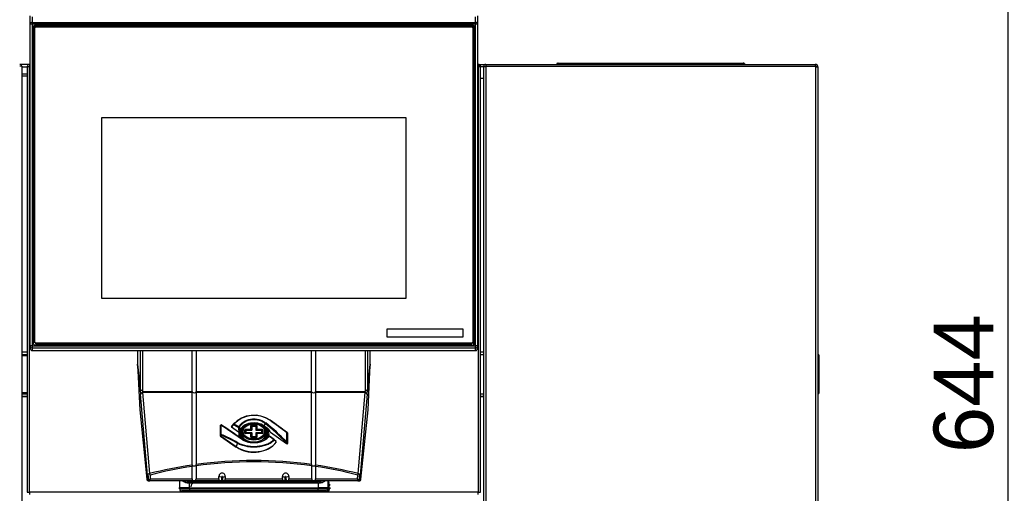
# Model space of a CAD drawing. Header units: millimetres. Extents: x 0 to 287, y 0 to 200.
# Tile 24 of 54: x 47 to 97, y 149 to 173. Entities that reach past the tile are written whole.
import ezdxf
from ezdxf.enums import TextEntityAlignment as Align

# ---------------------------------------------------------------- set-up
doc = ezdxf.new("R2010")
doc.units = ezdxf.units.MM
doc.layers.add('130.191_BW4C_CTM', color=7, linetype='Continuous')
doc.layers.add('Défaut', color=7, linetype='Continuous')
doc.styles.add('SEACAD_Arial', font='arial.ttf')
doc.dimstyles.new('ISO', dxfattribs={"dimtxt": 3, "dimasz": 3, "dimexe": 1.5, "dimexo": 0, "dimgap": 1.5, "dimtad": 1, "dimdec": 0, "dimlfac": 10, "dimtxsty": 'SEACAD_Arial', "dimblk1": '_SE_FILLED', "dimblk2": '_SE_FILLED', "dimsah": 1, "dimcen": 1.5, "dimazin": 0, "dimtfac": 1, "dimtdec": 3, "dimtmove": 0, "dimatfit": 3, "dimfxl": 1, "dimtolj": 1, "dimarcsym": 0})

# ---------------------------------------------------------------- blocks, each defined once
blk = doc.blocks.new('SE')
at = {"layer": '130.191_BW4C_CTM', "color": 7, "linetype": 'Continuous'}
for p, q in [((48.008, 172.966), (48.008, 173.389)), ((48.108, 173.35), (48.108, 173.066)), ((70.408, 173.066), (70.408, 173.349)), ((70.508, 173.389), (70.508, 172.966)), ((48.008, 156.773), (48.008, 172.966)), ((48.108, 173.066), (70.408, 173.066)), ((48.108, 173.066), (48.108, 172.978)), ((70.408, 172.978), (48.108, 172.978)), ((48.108, 172.978), (48.108, 156.785)), ((70.258, 172.922), (48.258, 172.922)), ((48.258, 172.922), (48.258, 172.858)), ((48.258, 172.858), (48.262, 172.858)), ((48.288, 172.882), (48.288, 172.838)), ((70.228, 172.882), (48.288, 172.882)), ((70.228, 172.838), (70.228, 172.882)), ((70.253, 172.858), (70.258, 172.858)), ((70.258, 172.858), (70.258, 172.922)), ((70.408, 172.978), (70.408, 173.066)), ((70.408, 156.785), (70.408, 172.978)), ((70.508, 172.966), (70.508, 156.773)), ((48.158, 172.759), (48.15, 172.815)), ((48.15, 172.815), (48.15, 156.934)), ((48.158, 156.894), (48.158, 172.759)), ((48.188, 172.783), (48.238, 172.789)), ((48.188, 172.783), (48.188, 156.961)), ((48.238, 156.968), (48.238, 172.789)), ((48.288, 172.838), (70.228, 172.838)), ((70.328, 172.783), (70.278, 172.789)), ((70.278, 172.789), (70.278, 156.968)), ((70.328, 156.961), (70.328, 172.783)), ((70.366, 172.815), (70.358, 172.759)), ((70.358, 172.759), (70.358, 156.894)), ((70.366, 156.934), (70.366, 172.815)), ((47.976, 170.953), (47.478, 170.953)), ((47.478, 170.95), (47.481, 170.95)), ((47.976, 170.953), (47.976, 170.835)), ((47.976, 170.953), (47.983, 170.953)), ((48.008, 170.953), (47.983, 170.953)), ((48.188, 171.063), (48.158, 171.063)), ((70.533, 170.953), (70.508, 170.953)), ((70.533, 170.953), (70.54, 170.953)), ((70.54, 170.953), (70.618, 170.953)), ((70.54, 170.835), (70.54, 170.953)), ((70.618, 170.953), (70.923, 170.953)), ((70.618, 170.953), (70.618, 170.833)), ((70.923, 170.953), (70.931, 170.953)), ((70.93, 170.953), (70.93, 170.848)), ((70.931, 170.953), (70.945, 170.953)), ((70.945, 170.953), (87.491, 170.953)), ((70.945, 170.848), (70.945, 170.953)), ((74.498, 171.001), (74.498, 170.953)), ((74.818, 171.001), (74.498, 171.001)), ((74.508, 171.011), (74.818, 171.011)), ((74.818, 171.011), (83.618, 171.011)), ((74.818, 171.001), (74.818, 171.011)), ((74.818, 171.001), (74.818, 170.953)), ((83.618, 171.001), (74.818, 171.001)), ((83.618, 171.011), (83.928, 171.011)), ((83.618, 171.001), (83.618, 171.011)), ((83.618, 171.001), (83.618, 170.953)), ((83.938, 171.001), (83.618, 171.001)), ((83.938, 171.001), (83.938, 170.953)), ((87.505, 170.953), (87.491, 170.953)), ((87.491, 170.953), (87.491, 170.848)), ((87.513, 170.953), (87.505, 170.953)), ((87.506, 170.848), (87.506, 170.953)), ((47.578, 170.853), (47.478, 170.853)), ((47.578, 170.853), (47.578, 132.403)), ((47.578, 170.835), (47.858, 170.835)), ((47.858, 170.453), (47.578, 170.453)), ((47.976, 170.835), (47.858, 170.835)), ((47.858, 170.835), (47.858, 149.421)), ((47.976, 149.421), (47.976, 170.835)), ((47.976, 170.835), (48.008, 170.835)), ((48.158, 170.519), (48.188, 170.519)), ((70.508, 170.835), (70.54, 170.835)), ((70.618, 170.853), (70.54, 170.853)), ((70.658, 170.835), (70.54, 170.835)), ((70.54, 170.835), (70.54, 149.421)), ((70.658, 149.421), (70.658, 170.835)), ((70.945, 170.828), (70.658, 170.828)), ((70.818, 170.826), (70.818, 170.848)), ((70.818, 128.508), (70.818, 170.826)), ((70.923, 170.826), (70.818, 170.826)), ((70.923, 170.826), (70.923, 128.508)), ((70.923, 170.826), (70.945, 170.826)), ((70.945, 170.848), (70.93, 170.848)), ((87.491, 170.848), (70.945, 170.848)), ((70.945, 170.826), (70.945, 170.848)), ((87.506, 170.848), (87.491, 170.848)), ((87.491, 170.848), (87.491, 170.826)), ((87.491, 170.833), (87.498, 170.833)), ((87.491, 170.826), (87.513, 170.826)), ((87.498, 170.833), (87.498, 170.848)), ((87.513, 170.841), (87.498, 170.826)), ((87.498, 170.833), (87.505, 170.833)), ((87.498, 170.826), (87.498, 170.833)), ((87.513, 170.841), (87.513, 170.826)), ((87.618, 170.841), (87.513, 170.841)), ((87.513, 170.826), (87.513, 128.508)), ((87.513, 170.826), (87.618, 170.826)), ((87.618, 170.826), (87.618, 170.848)), ((87.618, 170.826), (87.618, 128.508)), ((47.858, 170.353), (47.578, 170.353)), ((70.718, 170.253), (70.818, 170.253)), ((51.618, 159.161), (51.618, 168.273)), ((51.618, 168.273), (66.898, 168.273)), ((51.618, 168.272), (66.898, 168.272)), ((52.862, 168.273), (52.862, 168.272)), ((65.654, 168.272), (65.654, 168.273)), ((66.898, 168.273), (66.898, 159.161)), ((66.898, 159.161), (51.618, 159.161)), ((65.968, 157.633), (69.768, 157.633)), ((65.968, 157.226), (65.968, 157.633)), ((65.968, 157.633), (69.768, 157.633)), ((69.768, 157.633), (69.768, 157.226)), ((48.188, 157.094), (48.158, 157.094)), ((69.768, 157.226), (65.968, 157.226)), ((48.008, 156.654), (48.008, 156.773)), ((48.008, 156.654), (48.008, 156.65)), ((48.108, 156.785), (70.408, 156.785)), ((48.108, 156.785), (48.108, 156.674)), ((70.408, 156.674), (48.108, 156.674)), ((48.108, 156.674), (48.108, 156.554)), ((48.108, 156.554), (70.408, 156.554)), ((48.108, 156.55), (48.108, 156.554)), ((48.108, 156.55), (70.408, 156.55)), ((48.15, 156.934), (48.154, 156.904)), ((48.188, 156.961), (48.238, 156.968)), ((48.258, 156.827), (70.258, 156.827)), ((70.228, 156.918), (48.288, 156.918)), ((48.288, 156.862), (48.288, 156.918)), ((48.288, 156.862), (70.228, 156.862)), ((53.402, 156.55), (53.402, 155.864)), ((53.551, 154.524), (53.551, 156.55)), ((53.65, 156.55), (53.65, 154.535)), ((56.16, 154.489), (56.16, 156.55)), ((56.356, 156.55), (56.356, 154.489)), ((62.16, 154.489), (62.16, 156.55)), ((62.356, 156.55), (62.356, 154.489)), ((64.865, 154.535), (64.865, 156.55)), ((64.965, 156.55), (64.965, 154.524)), ((65.113, 155.864), (65.113, 156.55)), ((70.228, 156.862), (70.228, 156.918)), ((70.328, 156.961), (70.278, 156.968)), ((70.328, 156.874), (70.328, 156.961)), ((70.361, 156.904), (70.366, 156.934)), ((70.408, 156.674), (70.408, 156.785)), ((70.408, 156.554), (70.408, 156.674)), ((70.408, 156.554), (70.408, 156.55)), ((70.508, 156.773), (70.508, 156.654)), ((70.508, 156.65), (70.508, 156.654)), ((47.858, 156.473), (47.578, 156.473)), ((47.578, 156.353), (47.858, 156.353)), ((47.578, 156.293), (47.858, 156.293)), ((70.818, 156.473), (70.658, 156.473)), ((70.658, 156.353), (70.818, 156.353)), ((70.818, 156.333), (70.658, 156.333)), ((87.634, 154.413), (87.634, 156.293)), ((87.683, 154.414), (87.683, 156.292)), ((53.402, 155.864), (53.551, 154.524)), ((53.551, 154.518), (53.403, 155.856)), ((53.403, 155.856), (53.514, 153.572)), ((64.965, 154.524), (65.113, 155.864)), ((65.113, 155.856), (64.965, 154.518)), ((65.002, 153.572), (65.113, 155.856)), ((87.684, 155.582), (87.684, 155.583)), ((87.684, 155.579), (87.684, 155.582)), ((87.684, 155.577), (87.684, 155.579)), ((87.684, 155.576), (87.684, 155.577)), ((87.684, 154.814), (87.684, 155.574)), ((53.553, 154.473), (53.551, 154.518)), ((53.65, 154.535), (53.653, 154.489)), ((64.863, 154.489), (64.865, 154.535)), ((64.965, 154.518), (64.963, 154.473)), ((87.684, 154.874), (87.684, 154.903)), ((87.684, 154.812), (87.684, 154.813)), ((47.858, 154.413), (47.578, 154.413)), ((47.578, 154.363), (47.858, 154.363)), ((47.858, 154.353), (47.578, 154.353)), ((47.578, 154.253), (47.858, 154.253)), ((47.578, 154.233), (47.858, 154.233)), ((53.913, 150.279), (53.56, 154.355)), ((53.653, 154.489), (56.16, 154.489)), ((53.66, 154.431), (54.013, 150.354)), ((56.16, 154.431), (53.66, 154.431)), ((56.16, 154.489), (56.157, 154.457)), ((56.157, 154.457), (56.16, 154.431)), ((56.16, 150.788), (56.16, 154.431)), ((56.356, 154.489), (62.16, 154.489)), ((56.358, 154.457), (56.356, 154.489)), ((56.356, 154.431), (56.358, 154.457)), ((62.16, 154.431), (56.356, 154.431)), ((56.356, 154.431), (56.356, 150.816)), ((57.49, 154.489), (57.49, 154.431)), ((61.026, 154.431), (61.026, 154.489)), ((62.16, 154.489), (62.157, 154.457)), ((62.157, 154.457), (62.16, 154.431)), ((62.16, 150.816), (62.16, 154.431)), ((62.356, 154.489), (64.863, 154.489)), ((62.358, 154.457), (62.356, 154.489)), ((62.356, 154.431), (62.358, 154.457)), ((62.356, 154.431), (62.356, 150.788)), ((64.856, 154.431), (62.356, 154.431)), ((64.503, 150.354), (64.856, 154.431)), ((64.955, 154.355), (64.603, 150.279)), ((70.658, 154.373), (70.818, 154.373)), ((70.658, 154.363), (70.818, 154.363)), ((70.818, 154.353), (70.658, 154.353)), ((70.658, 154.253), (70.818, 154.253)), ((70.658, 154.233), (70.818, 154.233)), ((53.514, 153.572), (53.872, 150.083)), ((53.514, 153.562), (53.872, 150.077)), ((64.643, 150.083), (65.002, 153.572)), ((64.643, 150.077), (65.001, 153.562)), ((57.555, 152.773), (57.555, 152.28)), ((57.56, 152.788), (57.56, 152.294)), ((57.573, 152.314), (57.573, 152.781)), ((57.599, 152.795), (57.599, 152.328)), ((57.622, 152.803), (57.619, 152.805)), ((57.619, 152.805), (57.623, 152.803)), ((58.134, 152.703), (58.486, 152.455)), ((58.303, 152.927), (58.231, 152.854)), ((58.674, 152.581), (58.648, 152.515)), ((58.81, 152.387), (58.81, 152.564)), ((58.84, 152.585), (59.093, 152.585)), ((58.87, 152.415), (58.87, 152.535)), ((58.88, 152.558), (59.133, 152.558)), ((58.88, 152.543), (58.88, 152.558)), ((58.88, 152.543), (59.133, 152.543)), ((59.103, 152.592), (59.103, 152.77)), ((59.133, 152.792), (59.383, 152.792)), ((59.133, 152.543), (59.133, 152.558)), ((59.146, 152.567), (59.146, 152.746)), ((59.163, 152.564), (59.163, 152.742)), ((59.173, 152.749), (59.343, 152.749)), ((59.353, 152.742), (59.353, 152.564)), ((59.383, 152.558), (59.383, 152.543)), ((59.383, 152.558), (59.635, 152.558)), ((59.383, 152.543), (59.635, 152.543)), ((59.413, 152.77), (59.413, 152.592)), ((59.423, 152.585), (59.675, 152.585)), ((59.635, 152.558), (59.635, 152.543)), ((59.645, 152.535), (59.645, 152.415)), ((59.705, 152.564), (59.705, 152.387)), ((59.887, 152.613), (59.769, 152.696)), ((59.825, 152.874), (59.776, 152.753)), ((59.776, 152.753), (59.918, 152.652)), ((59.868, 152.515), (59.842, 152.581)), ((57.584, 152.297), (57.57, 152.276)), ((57.57, 152.276), (58.368, 151.712)), ((57.571, 152.247), (58.37, 151.682)), ((57.595, 152.292), (57.595, 152.327)), ((58.486, 152.455), (58.495, 152.467)), ((58.495, 152.467), (58.509, 152.481)), ((58.628, 152.125), (58.735, 152.05)), ((59.093, 152.365), (58.84, 152.365)), ((59.133, 152.408), (58.88, 152.408)), ((59.103, 152.18), (59.103, 152.358)), ((59.383, 152.159), (59.133, 152.159)), ((59.163, 152.208), (59.163, 152.387)), ((59.343, 152.201), (59.173, 152.201)), ((59.353, 152.387), (59.353, 152.208)), ((59.635, 152.408), (59.383, 152.408)), ((59.413, 152.358), (59.413, 152.18)), ((59.675, 152.365), (59.423, 152.365)), ((60.08, 152.473), (60.093, 152.445)), ((60.093, 152.445), (60.897, 151.877)), ((60.381, 151.978), (60.278, 152.051)), ((60.916, 151.947), (60.916, 152.414)), ((60.946, 152.405), (60.926, 152.419)), ((60.932, 152.418), (60.946, 152.405)), ((60.942, 152.401), (60.942, 151.934)), ((60.956, 151.894), (60.956, 152.388)), ((60.961, 151.88), (60.961, 152.374)), ((58.436, 151.878), (58.368, 151.712)), ((60.897, 151.877), (60.883, 151.916)), ((60.921, 151.946), (60.921, 151.852)), ((56.153, 150.087), (56.153, 150.714)), ((56.16, 150.788), (56.161, 150.771)), ((56.348, 150.742), (56.346, 150.765)), ((56.348, 150.742), (56.348, 150.087)), ((62.169, 150.765), (62.168, 150.742)), ((62.168, 150.087), (62.168, 150.742)), ((62.355, 150.771), (62.356, 150.788)), ((62.362, 150.714), (62.362, 150.087)), ((53.872, 150.083), (53.921, 150.083)), ((53.921, 150.083), (53.913, 150.279)), ((53.972, 150.006), (53.939, 150.328)), ((54.038, 150.283), (54.046, 150.087)), ((54.046, 150.087), (56.153, 150.087)), ((56.348, 150.087), (57.498, 150.087)), ((57.498, 150.087), (57.498, 150.214)), ((57.676, 150.188), (57.646, 150.188)), ((57.818, 150.211), (57.818, 150.087)), ((57.818, 150.087), (60.698, 150.087)), ((60.698, 150.087), (60.698, 150.211)), ((60.87, 150.188), (60.84, 150.188)), ((61.018, 150.214), (61.018, 150.087)), ((61.018, 150.087), (62.168, 150.087)), ((62.362, 150.087), (64.47, 150.087)), ((64.47, 150.087), (64.478, 150.283)), ((64.577, 150.328), (64.544, 150.006)), ((64.603, 150.279), (64.594, 150.083)), ((64.594, 150.083), (64.643, 150.083)), ((54.036, 150.006), (53.972, 150.006)), ((53.972, 150.006), (53.972, 150)), ((54.021, 149.987), (53.972, 149.987)), ((64.495, 149.987), (54.021, 149.987)), ((55.507, 149.655), (55.503, 149.585)), ((55.524, 149.603), (55.503, 149.585)), ((55.524, 149.637), (55.507, 149.655)), ((55.516, 149.825), (55.512, 149.755)), ((55.523, 149.765), (55.512, 149.755)), ((55.523, 149.817), (55.516, 149.825)), ((55.524, 149.647), (55.517, 149.655)), ((55.522, 149.755), (55.523, 149.756)), ((55.523, 149.987), (55.524, 149.631)), ((55.523, 149.645), (55.527, 149.576)), ((56.024, 149.638), (55.524, 149.638)), ((55.525, 149.618), (55.525, 149.618)), ((55.527, 149.583), (56.024, 149.583)), ((55.751, 149.939), (55.754, 149.987)), ((55.784, 149.987), (55.781, 149.926)), ((55.805, 149.987), (55.801, 149.917)), ((55.899, 149.892), (55.898, 149.987)), ((55.936, 149.887), (55.936, 149.987)), ((55.98, 149.987), (55.981, 149.882)), ((55.998, 149.957), (55.998, 150.006)), ((55.998, 149.957), (59.258, 149.957)), ((56.023, 149.895), (59.258, 149.894)), ((56.023, 149.895), (56.023, 149.88)), ((59.258, 149.88), (56.023, 149.88)), ((56.024, 149.638), (56.023, 149.88)), ((56.024, 149.638), (62.492, 149.638)), ((56.024, 149.583), (56.024, 149.638)), ((56.024, 149.583), (62.492, 149.583)), ((56.024, 149.583), (56.024, 149.488)), ((56.053, 149.895), (56.053, 149.957)), ((56.124, 149.957), (56.123, 149.875)), ((56.404, 149.896), (56.404, 149.957)), ((56.755, 149.957), (56.755, 149.895)), ((56.875, 149.895), (56.875, 149.957)), ((57.64, 149.988), (57.686, 149.988)), ((57.684, 150.023), (57.641, 150.023)), ((57.685, 150.006), (57.641, 150.006)), ((59.23, 149.957), (59.23, 149.894)), ((59.258, 149.957), (62.518, 149.957)), ((59.258, 149.894), (62.492, 149.895)), ((62.492, 149.88), (59.258, 149.88)), ((59.35, 149.894), (59.35, 149.957)), ((60.829, 149.988), (60.876, 149.988)), ((60.875, 150.006), (60.83, 150.006)), ((60.874, 150.023), (60.832, 150.023)), ((61.705, 149.957), (61.705, 149.895)), ((61.825, 149.895), (61.825, 149.957)), ((62.176, 149.896), (62.176, 149.957)), ((62.459, 149.957), (62.46, 149.895)), ((62.492, 149.88), (62.492, 149.895)), ((62.492, 149.88), (62.492, 149.638)), ((62.992, 149.638), (62.492, 149.638)), ((62.492, 149.638), (62.492, 149.583)), ((62.492, 149.583), (62.989, 149.583)), ((62.492, 149.488), (62.492, 149.583)), ((62.518, 150.006), (62.518, 149.957)), ((62.533, 149.987), (62.533, 149.882)), ((62.589, 149.987), (62.589, 149.888)), ((62.617, 149.987), (62.617, 149.892)), ((62.767, 149.94), (62.768, 149.987)), ((62.989, 149.531), (62.987, 149.569)), ((62.989, 149.576), (62.992, 149.645)), ((62.992, 149.631), (62.993, 149.987)), ((62.995, 149.987), (63.019, 149.533)), ((63.005, 149.833), (63.023, 149.853)), ((63.007, 149.786), (63.006, 149.788)), ((63.03, 149.723), (63.01, 149.741)), ((63.014, 149.663), (63.032, 149.683)), ((63.015, 149.616), (63.015, 149.618)), ((63.016, 149.987), (63.023, 149.853)), ((63.039, 149.553), (63.019, 149.571)), ((63.03, 149.723), (63.032, 149.683)), ((63.038, 149.773), (63.058, 149.755)), ((63.064, 149.655), (63.045, 149.634)), ((63.065, 149.825), (63.046, 149.805)), ((63.047, 149.79), (63.047, 149.788)), ((63.068, 149.755), (63.048, 149.773)), ((63.074, 149.655), (63.055, 149.635)), ((63.056, 149.62), (63.056, 149.618)), ((63.077, 149.585), (63.057, 149.603)), ((63.065, 149.825), (63.068, 149.755)), ((63.074, 149.655), (63.077, 149.585)), ((64.544, 150.006), (64.48, 150.006)), ((64.544, 149.987), (64.495, 149.987)), ((64.544, 150), (64.544, 150.006)), ((47.858, 149.421), (47.976, 149.421)), ((47.976, 149.421), (47.976, 149.303)), ((70.54, 149.421), (47.976, 149.421)), ((55.541, 149.537), (55.54, 149.513)), ((55.54, 149.513), (55.551, 149.523)), ((55.585, 149.497), (55.568, 149.482)), ((55.748, 149.472), (55.568, 149.482)), ((56.024, 149.488), (55.626, 149.488)), ((55.748, 149.472), (55.733, 149.488)), ((62.492, 149.488), (56.024, 149.488)), ((62.889, 149.488), (62.492, 149.488)), ((62.847, 149.488), (62.833, 149.472)), ((62.833, 149.472), (63.013, 149.482)), ((62.991, 149.501), (62.933, 149.498)), ((62.971, 149.53), (62.989, 149.531)), ((63.019, 149.533), (62.989, 149.531)), ((63.013, 149.482), (62.991, 149.501)), ((63.019, 149.533), (63.041, 149.513)), ((63.039, 149.553), (63.041, 149.513)), ((70.54, 149.303), (70.54, 149.421)), ((70.54, 149.421), (70.658, 149.421))]:
    blk.add_line(p, q, dxfattribs=at)
for centre, radius, start, end in [((47.481, 170.853), 0.097, 0, 90), ((47.976, 170.835), 0.118, 93.4355, 180), ((47.976, 170.835), 0.118, 90, 93.4355), ((47.983, 170.835), 0.118, 90, 93.4355), ((70.533, 170.835), 0.118, 86.5645, 90), ((70.54, 170.835), 0.118, 86.5645, 90), ((70.54, 170.835), 0.118, 0, 86.5645), ((70.923, 170.848), 0.105, 90, 180), ((74.543, 170.936), 0.075, 60.0736, 90), ((83.893, 170.936), 0.075, 90, 119.9264), ((87.498, 170.833), 0.12, 3.7885, 86.2115), ((87.513, 170.848), 0.105, 0, 90), ((70.718, 170.353), 0.1, 232.7946, 270), ((48.108, 156.65), 0.1, 180, 270), ((70.408, 156.65), 0.1, 270, 0), ((87.656, 171.468), 15.176, 269.8567, 269.9521), ((87.633, 156.292), 0.05, 0, 89.5), ((87.65, 155.874), 0.42, 85.4017, 92.1731), ((87.648, 154.928), 0.515, 268.4542, 273.971), ((87.633, 154.414), 0.05, 270.5, 360), ((59.267, 151.871), 1.423, 55.2112, 136.8636), ((59.267, 151.892), 1.392, 55.3178, 136.7195), ((64.283, 147.291), 8.215, 137.469, 138.5259), ((64.309, 147.234), 8.249, 137.4244, 138.4675), ((61.414, 153.064), 2.963, 187.4213, 191.3484), ((61.548, 153.122), 3.047, 188.169, 191.0394), ((59.583, 152.268), 0.459, 22.7672, 48.5569), ((59.668, 152.262), 0.463, 27.0863, 57.3009), ((58.531, 152.426), 0.0279, 126.4304, 148.5494), ((59.29, 152.848), 0.98, 217.1312, 227.5262), ((61.618, 147.111), 6.174, 119.7409, 120.1735), ((58.534, 152.539), 0.0703, 287.036, 337.108), ((59.981, 152.199), 0.0703, 107.0353, 157.1087), ((59.973, 152.355), 0.12, 262.8386, 275.0102), ((60.038, 152.312), 0.0572, 230.5043, 239.3493), ((60.045, 152.375), 0.132, 253.2223, 267.7801), ((21.292, 108.185), 58.701, 48.24853, 48.37999), ((35.41, 123.423), 37.917, 48.795, 48.9984), ((59.258, 129.916), 21.1, 98.4429, 104.3937), ((56.324, 150.72), 0.17, 162.6493, 182.0512), ((56.209, 150.817), 0.146, 339.2529, 359.4828), ((59.258, 129.916), 21.1, 82.0947, 97.9053), ((62.306, 150.817), 0.146, 180.5172, 200.7471), ((62.192, 150.72), 0.17, 357.9488, 17.3507), ((59.258, 129.916), 21.1, 75.6063, 81.5571), ((57.658, 150.214), 0.16, 359.0203, 179.9046), ((48.506, 150.361), 9.142, 357.6574, 358.9626), ((65.366, 150.5), 7.696, 182.2905, 183.8168), ((60.858, 150.214), 0.16, 0.0954, 180.9797), ((53.15, 150.5), 7.696, 356.1832, 357.7095), ((70.01, 150.361), 9.142, 181.0374, 182.3426), ((56.031, 150.64), 0.761, 253.5193, 267.3549), ((56.024, 150.53), 0.65, 267.5573, 269.9616), ((62.098, 149.659), 0.329, 46.1021, 65.4061), ((62.324, 149.998), 0.05, 236.0743, 243.1806), ((62.084, 149.709), 0.329, 34.7901, 49.3122), ((62.489, 149.9), 0.195, 162.9452, 163.9111), ((62.117, 149.625), 0.377, 51.3556, 60.6709), ((62.492, 150.53), 0.65, 270.0384, 272.4427), ((62.485, 150.64), 0.761, 272.6451, 286.4807), ((63.686, 149.834), 0.682, 180.1256, 183.909), ((63.688, 149.811), 0.682, 182.091, 185.8744), ((63.04, 149.743), 0.03, 93.0175, 182.9825), ((63.695, 149.664), 0.682, 180.1256, 183.909), ((63.044, 149.664), 0.03, 183.0175, 272.9825), ((63.697, 149.641), 0.682, 182.091, 185.8744), ((62.989, 149.531), 0.03, 273.0175, 2.9825)]:
    blk.add_arc(centre, radius, start, end, dxfattribs=at)
for centre, major_axis, ratio, start_param, end_param in [((48.108, 172.966), (0.1, 0), 0.999391, 1.570796, 3.141593), ((48.108, 172.966), (0.1, 0), 0.121869, 1.570796, 3.141593), ((48.258, 172.815), (-0.108, 0), 0.992546, 4.712389, 6.283185), ((48.258, 172.759), (-0.0998, 0), 0.992546, 4.712389, 6.283185), ((48.262, 172.849), (-0.06, 0), 0.139194, 4.275911, 4.712389), ((70.253, 172.849), (-0.06, 0), 0.139194, 4.712389, 5.148867), ((70.258, 172.815), (-0.108, 0), 0.992546, 3.141593, 4.712389), ((70.258, 172.759), (-0.0998, 0), 0.992546, 3.141593, 4.712389), ((70.408, 172.966), (-0.1, 0), 0.999391, 3.141593, 4.712389), ((70.408, 172.966), (0.1, 0), 0.121869, 0, 1.570796), ((48.288, 172.789), (-0.05, 0), 0.992546, 4.712389, 6.283185), ((70.228, 172.789), (-0.05, 0), 0.992546, 3.141593, 4.712389), ((70.328, 172.759), (0.03, 0), 0.121869, 4.712389, 6.265732), ((48.628, 171.163), (0.62, 0), 0.005629, -3.923349, -3.852503), ((48.108, 156.773), (-0.1, 0), 0.121869, 4.712389, 6.283185), ((48.108, 156.773), (0.1, 0), 0.992546, 3.141593, 4.712389), ((48.108, 156.654), (0.1, 0), 0.992546, 3.141593, 4.712389), ((48.258, 156.934), (0.108, 0), 0.992546, 3.141593, 4.712389), ((48.288, 156.968), (0.05, 0), 0.992546, 3.141593, 4.712389), ((70.228, 156.968), (0.05, 0), 0.992546, 4.712389, 6.283185), ((70.258, 156.934), (0.108, 0), 0.992546, 4.712389, 6.283185), ((70.328, 156.878), (0.03, 0), 0.121869, 4.712389, 5.457533), ((70.408, 156.773), (-0.1, 0), 0.121869, 3.141593, 4.712389), ((70.408, 156.773), (-0.1, 0), 0.992546, 1.570796, 3.141593), ((70.408, 156.654), (-0.1, 0), 0.992546, 1.570796, 3.141593), ((53.65, 154.523), (-0.1, 0), 0.121869, 4.712389, 6.205641), ((64.865, 154.523), (0.1, 0), 0.121869, 0.077545, 1.570796), ((53.56, 154.497), (0.009, -0.2), 0.043168, -1.450494, -0.787269), ((53.66, 154.36), (-0.0996, -0.0086), 0.705788, 4.651416, 6.222212), ((53.66, 154.501), (0.0087, -0.1), 0.08585, -1.456104, -0.792879), ((56.258, 154.478), (-0.11, 0), 0.46363, 0.416997, 2.724595), ((59.258, 154.506), (0.231, 0), 0.992546, 3.213931, 3.474695), ((59.258, 154.506), (0.231, 0), 0.992546, 5.950083, 6.210847), ((62.258, 154.478), (-0.11, 0), 0.46363, 0.416997, 2.724595), ((64.856, 154.501), (-0.0087, -0.1), 0.08585, 0.792879, 1.456104), ((64.856, 154.36), (-0.0996, 0.0086), 0.705788, 3.202566, 4.773362), ((64.955, 154.497), (-0.009, -0.2), 0.043168, 0.787269, 1.450494), ((60.055, 153.008), (-0.0234, -0.0324), 0.418225, 3.054004, 4.026586), ((59.258, 152.619), (7.409, -5.273), 0.088548, 1.408386, 1.525599), ((59.282, 152.651), (7.369, -5.27), 0.086179, 1.407002, 1.524214), ((57.595, 152.773), (0.04, 0), 0.707107, 2.617994, 3.141593), ((57.595, 152.773), (0.04, 0), 0.707107, 3.665191, 4.154619), ((57.608, 152.767), (-0.04, 0), 0.707107, 4.937732, 5.759587), ((57.608, 152.767), (-0.0224, -0.0331), 0.638316, 3.038184, 4.250844), ((59.258, 150.667), (-7.409, 5.273), 0.088548, -1.427635, -1.282519), ((59.282, 150.698), (-7.369, 5.27), 0.086179, -1.429019, -1.283903), ((58.159, 152.706), (0.0329, -0.0227), 0.63532, 3.031678, 5.126073), ((59.258, 152.341), (1.258, 0), 0.707107, 2.526113, 2.687087), ((58.259, 152.818), (-0.0313, 0.0249), 0.552623, 5.28473, 6.214677), ((59.233, 142.712), (-5.002, 10.513), 0.516625, -0.641503, -0.608605), ((59.258, 142.715), (-5.031, 10.533), 0.518259, -0.6419, -0.609001), ((59.258, 152.298), (-1.223, 0), 0.707107, -0.657479, -0.6192), ((58.501, 152.684), (0.0349, -0.0196), 0.624592, 0.878676, 2.020289), ((59.258, 152.387), (-0.732, 0), 0.707107, 3.926991, 5.98631), ((58.599, 152.547), (0.0459, -0.0199), 0.676175, 3.949784, 4.996982), ((59.258, 152.369), (-0.681, 0), 0.707107, 5.6178, 6.283185), ((59.258, 152.369), (0.689, 0), 0.707107, 2.413298, 2.844717), ((58.84, 152.564), (-0.03, 0), 0.707107, 4.712389, 6.283185), ((58.88, 152.535), (-0.01, 0), 0.707107, 4.712389, 6.283185), ((59.093, 152.592), (-0.01, 0), 0.707107, 1.570796, 3.141593), ((59.133, 152.77), (-0.03, 0), 0.707107, 4.712389, 6.283185), ((59.133, 152.564), (-0.03, 0), 0.707107, 1.570796, 3.141593), ((59.146, 152.724), (0.03, 0), 0.707107, 0.985111, 1.570796), ((59.146, 152.546), (0.03, 0), 0.707107, 0.985111, 1.570796), ((59.173, 152.742), (-0.01, 0), 0.707107, 4.712389, 6.283185), ((59.343, 152.742), (-0.01, 0), 0.707107, 3.141593, 4.712389), ((59.383, 152.564), (-0.03, 0), 0.707107, 0, 1.570796), ((59.383, 152.77), (-0.03, 0), 0.707107, 3.141593, 4.712389), ((59.423, 152.592), (-0.01, 0), 0.707107, 0, 1.570796), ((59.635, 152.535), (-0.01, 0), 0.707107, 3.141593, 4.712389), ((59.675, 152.564), (-0.03, 0), 0.707107, 3.141593, 4.712389), ((59.258, 152.369), (-0.681, 0), 0.707107, 2.34997, 3.806978), ((59.745, 152.749), (0.0289, 0.0408), 0.5, 4.224882, 5.144107), ((59.85, 152.877), (-0.0252, -0.0311), 0.476007, 4.071316, 5.176114), ((59.233, 143.839), (-5.002, 10.513), 0.516625, -0.969593, -0.824478), ((59.258, 143.842), (-5.031, 10.533), 0.518259, -0.96999, -0.824875), ((59.258, 152.369), (-0.718, 0), 0.707107, 2.937997, 3.642411), ((57.595, 152.28), (0.04, 0), 0.707107, 2.617994, 3.926992), ((57.595, 152.28), (0.0231, 0.0327), 0.5, 2.002514, 3.141593), ((57.608, 152.3), (-0.04, 0), 0.707107, 4.937732, 5.759587), ((59.233, 141.886), (-5.002, 10.513), 0.516625, -0.636119, -0.518906), ((59.258, 141.89), (-5.031, 10.533), 0.518259, -0.636515, -0.519303), ((59.258, 152.351), (0.761, 0), 0.707107, 2.97519, 3.318569), ((59.258, 152.369), (0.718, 0), 0.707107, 2.937997, 3.642411), ((59.258, 152.369), (-0.681, 0), 0.707107, 0, 0.989942), ((59.258, 152.395), (-0.633, 0), 0.707107, 6.011922, 6.283185), ((59.258, 152.395), (-0.633, 0), 0.707107, 0, 0.240681), ((59.258, 152.395), (-0.633, 0), 0.707107, 0.240681, 3.141715), ((58.666, 152.04), (-0.0229, -0.0328), 0.553695, 3.046026, 4.150824), ((58.84, 152.387), (0.03, 0), 0.707107, 3.141593, 4.712389), ((58.88, 152.415), (0.01, 0), 0.707107, 3.141593, 4.712389), ((59.093, 152.358), (0.01, 0), 0.707107, 0, 1.570796), ((59.133, 152.18), (0.03, 0), 0.707107, 3.141593, 4.712389), ((59.133, 152.387), (0.03, 0), 0.707107, 0, 1.570796), ((59.173, 152.208), (0.01, 0), 0.707107, 3.141593, 4.712389), ((59.343, 152.208), (0.01, 0), 0.707107, 4.712389, 6.283185), ((59.383, 152.387), (0.03, 0), 0.707107, 1.570796, 3.141593), ((59.383, 152.18), (0.03, 0), 0.707107, 4.712389, 6.283185), ((59.423, 152.358), (0.01, 0), 0.707107, 1.570796, 3.141593), ((59.635, 152.415), (0.01, 0), 0.707107, 4.712389, 6.283185), ((59.675, 152.387), (0.03, 0), 0.707107, 4.712389, 6.283185), ((59.258, 152.369), (-0.689, 0), 0.707107, 2.410829, 2.844717), ((59.258, 152.387), (0.732, 0), 0.707107, 5.667706, 5.98631), ((59.258, 152.395), (-0.633, 0), 0.707107, 3.141715, 3.412856), ((59.258, 152.351), (-0.761, 0), 0.707107, 2.97519, 3.318569), ((59.258, 151.793), (7.409, -5.273), 0.088548, 1.498085, 1.530983), ((59.282, 151.825), (7.369, -5.27), 0.086179, 1.4967, 1.529599), ((60.256, 152.037), (0.0292, -0.0274), 0.652664, 1.031347, 1.961294), ((60.908, 152.386), (-0.0237, -0.0322), 0.315272, 3.057765, 3.95447), ((60.908, 152.386), (0.04, 0), 0.707107, 0.523599, 1.345453), ((60.921, 152.374), (0.0231, 0.0327), 0.5, 4.942762, 6.191304), ((60.921, 152.374), (-0.04, 0), 0.707107, 2.128567, 2.617994), ((60.921, 152.374), (-0.04, 0), 0.707107, 3.141593, 3.665191), ((58.393, 151.715), (0.0231, 0.0327), 0.5, 2.002514, 3.141593), ((59.258, 152.341), (-1.258, 0), 0.707107, 0.785398, 2.687087), ((59.258, 152.298), (1.223, 0), 0.707107, 3.926991, 5.687592), ((58.461, 151.881), (-0.0197, -0.0348), 0.531328, 4.120338, 5.092921), ((60.908, 151.919), (-0.0283, -0.0283), 0.431701, 4.011235, 5.223895), ((60.908, 151.919), (0.04, 0), 0.707107, 0.523599, 1.345453), ((60.921, 151.88), (-0.04, 0), 0.707107, 1.570796, 3.665191), ((59.258, 129.846), (0, 21.1), 0.995261, 0.148372, 0.251217), ((56.258, 150.792), (-0.11, 0), 0.414214, 0.495806, 2.505667), ((59.258, 129.846), (0, -21.1), 0.995261, 3.002588, 3.280598), ((62.258, 150.792), (-0.11, 0), 0.414214, 0.635925, 2.645786), ((59.258, 129.846), (0, 21.1), 0.995261, 6.031968, 6.134813), ((53.972, 150.087), (0, 0.1), 0.999066, 1.613978, 3.141593), ((53.972, 150.087), (0.0995, 0.0102), 0.807545, 3.068337, 3.213858), ((54.013, 150.283), (0.0996, 0.0086), 0.705788, 1.509823, 3.08062), ((54.021, 150.087), (0, -0.1), 0.999066, 4.75557, 6.283185), ((54.013, 150.283), (0.0249, -0.0969), 0.241241, 1.508963, 2.325278), ((54.021, 150.087), (0, -0.1), 0.248185, 0, 1.570796), ((57.646, 150.214), (0.15, -0.003), 0.121849, 3.290813, 4.714621), ((57.675, 150.211), (-0.15, -0.006), 0.121771, 1.565868, 2.820733), ((60.84, 150.211), (-0.15, 0.006), 0.121771, 0.32086, 1.575724), ((60.869, 150.214), (0.15, 0.003), 0.121849, 4.710157, 6.133965), ((64.495, 150.087), (0, 0.1), 0.248185, 1.570796, 3.141593), ((64.503, 150.283), (0.0249, 0.0969), 0.241241, 0.816315, 1.632629), ((64.495, 150.087), (0, -0.1), 0.999066, 0, 1.527615), ((64.503, 150.283), (-0.0996, 0.0086), 0.705788, 3.202566, 4.773362), ((64.544, 150.087), (0, -0.1), 0.999066, 0, 1.527615), ((64.544, 150.087), (-0.0995, 0.0102), 0.807545, 3.069235, 3.214848), ((53.972, 150.087), (0.0995, 0.0102), 0.807545, 4.532777, 4.629583), ((55.519, 149.685), (-0.0201, 0.0223), 0.999695, 2.356347, 2.580189), ((55.524, 149.618), (-0.0008, -0.015), 0.017455, 0.017453, 1.570796), ((55.627, 149.588), (0, 0.1), 0.99985, 1.623156, 3.141593), ((56.404, 149.668), (0, -0.32), 0.99985, 3.587585, 4.657007), ((59.258, 149.88), (0, 0.0199), 0.001016, 0.759163, 1.597228), ((62.082, 149.668), (0, 0.32), 0.99985, 5.506617, 5.837187), ((62.176, 149.668), (0, -0.32), 0.99985, 2.363851, 2.706611), ((61.882, 152.677), (0.163, -9.357), 0.051645, 1.269039, 1.274956), ((62.889, 149.588), (0, -0.1), 0.99985, 0, 1.518436), ((63.06, 149.725), (0.0223, -0.0201), 0.999695, 2.356347, 3.926839), ((63.062, 149.685), (0.0201, 0.0223), 0.999695, 2.356347, 3.926839), ((63.047, 149.79), (-0.0008, 0.015), 0.017455, 0.017453, 1.570796), ((63.047, 149.788), (0.0008, -0.015), 0.017455, 4.712389, 6.265732), ((63.056, 149.62), (-0.0008, 0.015), 0.017455, 0.017453, 1.570796), ((63.056, 149.618), (0.0008, -0.015), 0.017455, 4.712389, 6.265732), ((64.544, 150.087), (-0.0995, 0.0102), 0.807545, 1.653602, 1.750409), ((55.57, 149.512), (0.0223, 0.0201), 0.999695, 2.356347, 3.926839), ((55.749, 149.502), (-0.0201, 0.0223), 0.999695, 2.356347, 3.490173), ((62.831, 149.502), (0.0201, 0.0223), 0.999695, 2.656283, 3.926839), ((63.011, 149.512), (-0.0223, 0.0201), 0.999695, 2.356347, 3.926839)]:
    blk.add_ellipse(centre, major_axis=major_axis, ratio=ratio, start_param=start_param, end_param=end_param, dxfattribs=at)
for centre, major_axis in [((59.258, 152.467), (-0.606, 0)), ((59.258, 152.482), (0.577, 0)), ((59.258, 152.475), (0.54, 0))]:
    blk.add_ellipse(centre, major_axis=major_axis, ratio=0.707107, dxfattribs=at)
for points, knots in [([(58.496, 152.713), (58.523, 152.76), (58.557, 152.804), (58.618, 152.866), (58.64, 152.886), (58.687, 152.924), (58.712, 152.942), (58.764, 152.975), (58.792, 152.991), (58.85, 153.019), (58.88, 153.032), (58.942, 153.055), (58.973, 153.065), (59.038, 153.082), (59.071, 153.088), (59.173, 153.104), (59.241, 153.107), (59.343, 153.102), (59.378, 153.098), (59.445, 153.088), (59.478, 153.081), (59.543, 153.065), (59.574, 153.055), (59.637, 153.032), (59.667, 153.019), (59.753, 152.977), (59.805, 152.943), (59.853, 152.905)], [0, 0, 0, 0, 0.125, 0.125, 0.1875, 0.1875, 0.25, 0.25, 0.3125, 0.3125, 0.375, 0.375, 0.4375, 0.4375, 0.5, 0.5, 0.625, 0.625, 0.6875, 0.6875, 0.75, 0.75, 0.8125, 0.8125, 0.875, 0.875, 1, 1, 1, 1]), ([(59.825, 152.874), (59.78, 152.91), (59.73, 152.942), (59.648, 152.983), (59.619, 152.996), (59.56, 153.018), (59.53, 153.028), (59.468, 153.044), (59.437, 153.05), (59.372, 153.06), (59.339, 153.063), (59.241, 153.068), (59.176, 153.065), (59.08, 153.05), (59.048, 153.044), (58.986, 153.028), (58.956, 153.018), (58.897, 152.996), (58.868, 152.984), (58.813, 152.956), (58.787, 152.941), (58.737, 152.909), (58.713, 152.892), (58.668, 152.855), (58.647, 152.836), (58.589, 152.776), (58.557, 152.734), (58.532, 152.689)], [0, 0, 0, 0, 0.125, 0.125, 0.1875, 0.1875, 0.25, 0.25, 0.3125, 0.3125, 0.375, 0.375, 0.5, 0.5, 0.5625, 0.5625, 0.625, 0.625, 0.6875, 0.6875, 0.75, 0.75, 0.8125, 0.8125, 0.875, 0.875, 1, 1, 1, 1]), ([(58.457, 151.909), (58.521, 151.873), (58.591, 151.842), (58.703, 151.804), (58.742, 151.792), (58.822, 151.772), (58.863, 151.763), (58.987, 151.74), (59.071, 151.731), (59.245, 151.722), (59.331, 151.724), (59.459, 151.734), (59.502, 151.738), (59.586, 151.751), (59.628, 151.758), (59.75, 151.784), (59.827, 151.807), (59.937, 151.849), (59.972, 151.865), (60.039, 151.898), (60.071, 151.916), (60.132, 151.954), (60.16, 151.974), (60.214, 152.017), (60.239, 152.04), (60.262, 152.065)], [0, 0, 0, 0, 0.125, 0.125, 0.1875, 0.1875, 0.25, 0.25, 0.375, 0.375, 0.5, 0.5, 0.5625, 0.5625, 0.625, 0.625, 0.75, 0.75, 0.8125, 0.8125, 0.875, 0.875, 0.9375, 0.9375, 1, 1, 1, 1]), ([(60.019, 152.239), (59.993, 152.196), (59.959, 152.156), (59.898, 152.102), (59.876, 152.084), (59.829, 152.052), (59.804, 152.037), (59.752, 152.008), (59.724, 151.995), (59.666, 151.972), (59.636, 151.961), (59.574, 151.942), (59.542, 151.934), (59.478, 151.921), (59.444, 151.915), (59.343, 151.903), (59.275, 151.9), (59.172, 151.904), (59.138, 151.907), (59.07, 151.916), (59.037, 151.921), (58.973, 151.934), (58.941, 151.942), (58.879, 151.961), (58.849, 151.972), (58.763, 152.007), (58.71, 152.035), (58.663, 152.068)], [0, 0, 0, 0, 0.125, 0.125, 0.1875, 0.1875, 0.25, 0.25, 0.3125, 0.3125, 0.375, 0.375, 0.4375, 0.4375, 0.5, 0.5, 0.625, 0.625, 0.6875, 0.6875, 0.75, 0.75, 0.8125, 0.8125, 0.875, 0.875, 1, 1, 1, 1]), ([(58.691, 152.071), (58.736, 152.04), (58.786, 152.013), (58.868, 151.979), (58.896, 151.969), (58.956, 151.951), (58.986, 151.943), (59.048, 151.931), (59.079, 151.925), (59.143, 151.917), (59.176, 151.915), (59.274, 151.911), (59.339, 151.913), (59.436, 151.925), (59.468, 151.93), (59.53, 151.943), (59.56, 151.951), (59.619, 151.969), (59.648, 151.979), (59.703, 152.002), (59.729, 152.014), (59.779, 152.041), (59.803, 152.056), (59.847, 152.087), (59.868, 152.104), (59.926, 152.156), (59.958, 152.194), (59.983, 152.235)], [0, 0, 0, 0, 0.125, 0.125, 0.1875, 0.1875, 0.25, 0.25, 0.3125, 0.3125, 0.375, 0.375, 0.5, 0.5, 0.5625, 0.5625, 0.625, 0.625, 0.6875, 0.6875, 0.75, 0.75, 0.8125, 0.8125, 0.875, 0.875, 1, 1, 1, 1]), ([(59.961, 152.267), (59.967, 152.27), (59.974, 152.273), (59.988, 152.274), (59.995, 152.272), (60.001, 152.267)], [0, 0, 0, 0, 0.5, 0.5, 1, 1, 1, 1]), ([(60.287, 152.039), (60.263, 152.014), (60.238, 151.99), (60.183, 151.945), (60.154, 151.924), (60.092, 151.885), (60.06, 151.866), (59.991, 151.832), (59.955, 151.816), (59.842, 151.772), (59.763, 151.748), (59.638, 151.721), (59.595, 151.713), (59.509, 151.7), (59.465, 151.696), (59.333, 151.685), (59.245, 151.684), (59.066, 151.693), (58.98, 151.703), (58.853, 151.726), (58.811, 151.735), (58.729, 151.757), (58.689, 151.769), (58.574, 151.809), (58.502, 151.84), (58.436, 151.878)], [0, 0, 0, 0, 0.0625, 0.0625, 0.125, 0.125, 0.1875, 0.1875, 0.25, 0.25, 0.375, 0.375, 0.4375, 0.4375, 0.5, 0.5, 0.625, 0.625, 0.75, 0.75, 0.8125, 0.8125, 0.875, 0.875, 1, 1, 1, 1]), ([(56.153, 150.087), (56.153, 150.081), (56.154, 150.074), (56.154, 150.068), (56.155, 150.059), (56.156, 150.05), (56.158, 150.043), (56.16, 150.035), (56.162, 150.028), (56.166, 150.022), (56.17, 150.015), (56.176, 150.01), (56.183, 150.006), (56.191, 150.002), (56.2, 149.999), (56.21, 149.998), (56.22, 149.996), (56.231, 149.995), (56.242, 149.995), (56.252, 149.995), (56.263, 149.996), (56.273, 149.997), (56.282, 149.998), (56.291, 150), (56.299, 150.003), (56.307, 150.006), (56.314, 150.01), (56.32, 150.014), (56.327, 150.019), (56.332, 150.026), (56.336, 150.033), (56.34, 150.04), (56.343, 150.049), (56.345, 150.058), (56.347, 150.068), (56.348, 150.077), (56.348, 150.087)], [0, 0, 0, 0, 0.056564, 0.056564, 0.056564, 0.134783, 0.134783, 0.134783, 0.21352, 0.21352, 0.21352, 0.302903, 0.302903, 0.302903, 0.401214, 0.401214, 0.401214, 0.499314, 0.499314, 0.499314, 0.589855, 0.589855, 0.589855, 0.670613, 0.670613, 0.670613, 0.747872, 0.747872, 0.747872, 0.829861, 0.829861, 0.829861, 0.915047, 0.915047, 0.915047, 1, 1, 1, 1]), ([(57.498, 150.087), (57.498, 150.067), (57.499, 150.047), (57.507, 150.023), (57.511, 150.016), (57.52, 150.006), (57.526, 150.001), (57.54, 149.995), (57.548, 149.993), (57.564, 149.99), (57.573, 149.989), (57.591, 149.988), (57.601, 149.988), (57.62, 149.988), (57.63, 149.988), (57.64, 149.988)], [0, 0, 0, 0, 0.25, 0.25, 0.375, 0.375, 0.5, 0.5, 0.625, 0.625, 0.75, 0.75, 0.875, 0.875, 1, 1, 1, 1]), ([(57.675, 150.193), (57.675, 150.194), (57.675, 150.195), (57.675, 150.196), (57.675, 150.197), (57.674, 150.197), (57.674, 150.198), (57.674, 150.199), (57.673, 150.2), (57.673, 150.201), (57.672, 150.202), (57.672, 150.202), (57.672, 150.203), (57.672, 150.203), (57.671, 150.204), (57.67, 150.205), (57.669, 150.206), (57.668, 150.206), (57.668, 150.206), (57.667, 150.207), (57.666, 150.207), (57.665, 150.208), (57.664, 150.208), (57.663, 150.209), (57.662, 150.209), (57.662, 150.209), (57.661, 150.209), (57.66, 150.209), (57.66, 150.209), (57.659, 150.209), (57.659, 150.209), (57.658, 150.209), (57.656, 150.209), (57.655, 150.209), (57.655, 150.208), (57.655, 150.208), (57.654, 150.208), (57.653, 150.208), (57.652, 150.207), (57.651, 150.207), (57.651, 150.206), (57.651, 150.206), (57.65, 150.205), (57.649, 150.205), (57.648, 150.204), (57.648, 150.203), (57.648, 150.203), (57.648, 150.202), (57.647, 150.201), (57.647, 150.2), (57.647, 150.2), (57.647, 150.199), (57.646, 150.198), (57.646, 150.197), (57.646, 150.196)], [0, 0, 0, 0, 0.0625, 0.0625, 0.09375, 0.09375, 0.125, 0.125, 0.1875, 0.203125, 0.203125, 0.21875, 0.21875, 0.25, 0.25, 0.3125, 0.3125, 0.34375, 0.34375, 0.375, 0.375, 0.4375, 0.4375, 0.46875, 0.46875, 0.5, 0.5, 0.53125, 0.546875, 0.546875, 0.5625, 0.5625, 0.625, 0.640625, 0.640625, 0.65625, 0.65625, 0.6875, 0.71875, 0.734375, 0.734375, 0.75, 0.75, 0.8125, 0.828125, 0.828125, 0.84375, 0.84375, 0.875, 0.90625, 0.90625, 0.9375, 0.9375, 1, 1, 1, 1]), ([(57.686, 149.988), (57.704, 149.988), (57.722, 149.989), (57.747, 149.992), (57.755, 149.993), (57.77, 149.997), (57.777, 150), (57.789, 150.007), (57.795, 150.012), (57.804, 150.023), (57.808, 150.03), (57.816, 150.052), (57.818, 150.069), (57.818, 150.087)], [0, 0, 0, 0, 0.25, 0.25, 0.375, 0.375, 0.5, 0.5, 0.625, 0.625, 0.75, 0.75, 1, 1, 1, 1]), ([(60.698, 150.087), (60.698, 150.069), (60.7, 150.052), (60.708, 150.03), (60.712, 150.023), (60.721, 150.012), (60.726, 150.007), (60.739, 150), (60.746, 149.997), (60.761, 149.993), (60.769, 149.992), (60.794, 149.989), (60.812, 149.988), (60.829, 149.988)], [0, 0, 0, 0, 0.25, 0.25, 0.375, 0.375, 0.5, 0.5, 0.625, 0.625, 0.75, 0.75, 1, 1, 1, 1]), ([(60.869, 150.196), (60.869, 150.197), (60.869, 150.198), (60.869, 150.199), (60.869, 150.2), (60.869, 150.2), (60.868, 150.201), (60.868, 150.202), (60.868, 150.203), (60.867, 150.203), (60.867, 150.204), (60.866, 150.205), (60.866, 150.205), (60.865, 150.206), (60.865, 150.206), (60.864, 150.207), (60.864, 150.207), (60.863, 150.208), (60.862, 150.208), (60.861, 150.208), (60.861, 150.208), (60.86, 150.209), (60.859, 150.209), (60.858, 150.209), (60.857, 150.209), (60.857, 150.209), (60.856, 150.209), (60.855, 150.209), (60.855, 150.209), (60.854, 150.209), (60.853, 150.209), (60.852, 150.209), (60.852, 150.208), (60.85, 150.208), (60.85, 150.207), (60.848, 150.207), (60.848, 150.206), (60.847, 150.206), (60.847, 150.206), (60.846, 150.205), (60.845, 150.204), (60.844, 150.203), (60.844, 150.203), (60.843, 150.202), (60.843, 150.202), (60.843, 150.201), (60.842, 150.2), (60.842, 150.199), (60.841, 150.198), (60.841, 150.197), (60.841, 150.197), (60.841, 150.196), (60.84, 150.195), (60.84, 150.194), (60.84, 150.193)], [0, 0, 0, 0, 0.0625, 0.0625, 0.09375, 0.09375, 0.125, 0.15625, 0.15625, 0.171875, 0.171875, 0.1875, 0.25, 0.25, 0.265625, 0.265625, 0.28125, 0.3125, 0.34375, 0.34375, 0.359375, 0.359375, 0.375, 0.4375, 0.4375, 0.453125, 0.453125, 0.46875, 0.5, 0.5, 0.53125, 0.53125, 0.5625, 0.5625, 0.625, 0.625, 0.65625, 0.65625, 0.6875, 0.6875, 0.75, 0.75, 0.78125, 0.78125, 0.796875, 0.796875, 0.8125, 0.875, 0.875, 0.90625, 0.90625, 0.9375, 0.9375, 1, 1, 1, 1]), ([(60.876, 149.988), (60.886, 149.988), (60.896, 149.988), (60.915, 149.988), (60.925, 149.988), (60.943, 149.989), (60.952, 149.99), (60.968, 149.993), (60.976, 149.995), (60.989, 150.001), (60.995, 150.006), (61.005, 150.016), (61.008, 150.023), (61.016, 150.047), (61.018, 150.067), (61.018, 150.087)], [0, 0, 0, 0, 0.125, 0.125, 0.25, 0.25, 0.375, 0.375, 0.5, 0.5, 0.625, 0.625, 0.75, 0.75, 1, 1, 1, 1]), ([(62.168, 150.087), (62.168, 150.077), (62.168, 150.068), (62.17, 150.058), (62.172, 150.049), (62.175, 150.04), (62.18, 150.033), (62.184, 150.026), (62.189, 150.019), (62.196, 150.014), (62.202, 150.01), (62.209, 150.006), (62.217, 150.003), (62.225, 150), (62.234, 149.998), (62.243, 149.997), (62.253, 149.996), (62.264, 149.995), (62.274, 149.995), (62.285, 149.995), (62.296, 149.996), (62.306, 149.998), (62.316, 149.999), (62.325, 150.002), (62.333, 150.006), (62.339, 150.01), (62.345, 150.015), (62.349, 150.022), (62.353, 150.028), (62.356, 150.035), (62.358, 150.043), (62.36, 150.05), (62.361, 150.059), (62.362, 150.068), (62.362, 150.074), (62.362, 150.081), (62.362, 150.087)], [0, 0, 0, 0, 0.084953, 0.084953, 0.084953, 0.170139, 0.170139, 0.170139, 0.252128, 0.252128, 0.252128, 0.329387, 0.329387, 0.329387, 0.410145, 0.410145, 0.410145, 0.500686, 0.500686, 0.500686, 0.598786, 0.598786, 0.598786, 0.697097, 0.697097, 0.697097, 0.78648, 0.78648, 0.78648, 0.865217, 0.865217, 0.865217, 0.943436, 0.943436, 0.943436, 1, 1, 1, 1]), ([(55.815, 149.911), (55.809, 149.913), (55.796, 149.917), (55.777, 149.925), (55.759, 149.932), (55.741, 149.941), (55.723, 149.949), (55.706, 149.959), (55.69, 149.969), (55.676, 149.978), (55.669, 149.983), (55.666, 149.985)], [0, 0, 0, 0, 0.0372499, 0.074948, 0.1131146, 0.1517692, 0.1909307, 0.2306172, 0.270846, 0.3116339, 0.3329254, 0.3329254, 0.3329254, 0.3329254]), ([(62.85, 149.985), (62.845, 149.982), (62.836, 149.976), (62.821, 149.966), (62.805, 149.956), (62.789, 149.948), (62.772, 149.939), (62.754, 149.931), (62.737, 149.924), (62.719, 149.917), (62.707, 149.913), (62.7, 149.911)], [0.6670743, 0.6670743, 0.6670743, 0.6670743, 0.7020249, 0.7409442, 0.7793544, 0.8172704, 0.8547077, 0.8916824, 0.928211, 0.9643109, 1, 1, 1, 1])]:
    blk.add_open_spline(points, degree=3, knots=knots, dxfattribs=at)
for points in [[(56.12, 149.895), (56.121, 149.916), (56.121, 149.936), (56.121, 149.957)], [(56.172, 149.883), (56.172, 149.907), (56.173, 149.932), (56.173, 149.957)]]:
    blk.add_open_spline(points, degree=3, dxfattribs=at)
blk = doc.blocks.new('DMBLK22')
at = {"layer": 'Défaut', "linetype": 'Continuous'}
for points in [[(97.695, 184.121), (97.195, 187.121), (96.695, 184.121)], [(97.695, 125.696), (96.695, 125.696), (97.195, 122.696)]]:
    blk.add_hatch(color=7, dxfattribs=at).paths.add_polyline_path(points)
at = {"layer": 'Défaut', "color": 7, "linetype": 'Continuous'}
for p, q in [((64.983, 187.121), (98.695, 187.121)), ((97.195, 122.696), (97.195, 187.121)), ((86.167, 122.696), (98.695, 122.696))]:
    blk.add_line(p, q, dxfattribs=at)
at = {"layer": 'Défaut', "color": 7, "linetype": 'Continuous', "style": 'SEACAD_Arial'}
blk.add_text('644', height=3, rotation=90, dxfattribs=at).set_placement((93.445, 151.387), align=Align.TOP_LEFT)
blk = doc.blocks.new('_SE_FILLED')
at = {"color": 0}
blk.add_line((0, 0), (-1, 0), dxfattribs=at)
blk.add_solid([(0, 0), (-1, -0.1665), (-1, 0.1665), (0, 0)], dxfattribs=at)

msp = doc.modelspace()

# ---------------------------------------------------------------- block references
at = {"layer": 'Défaut'}
msp.add_blockref('SE', (0, 0), dxfattribs=at)

# ---------------------------------------------------------------- dimensions: what is measured, and where the dimension line sits
at = {"layer": 'Défaut', "color": 7, "linetype": 'Continuous'}
dim = msp.add_linear_dim(base=(97.1945, 187.1206), p1=(83.1675, 122.696), p2=(64.9828, 187.1206), angle=90, text='\\A1;<>', dimstyle='ISO', dxfattribs=at)
dim.commit()
dim.dimension.update_dxf_attribs({"geometry": 'DMBLK22', "text_midpoint": (97.1945, 154.9083), "dimtype": 160})

doc.saveas('drawing.dxf')
